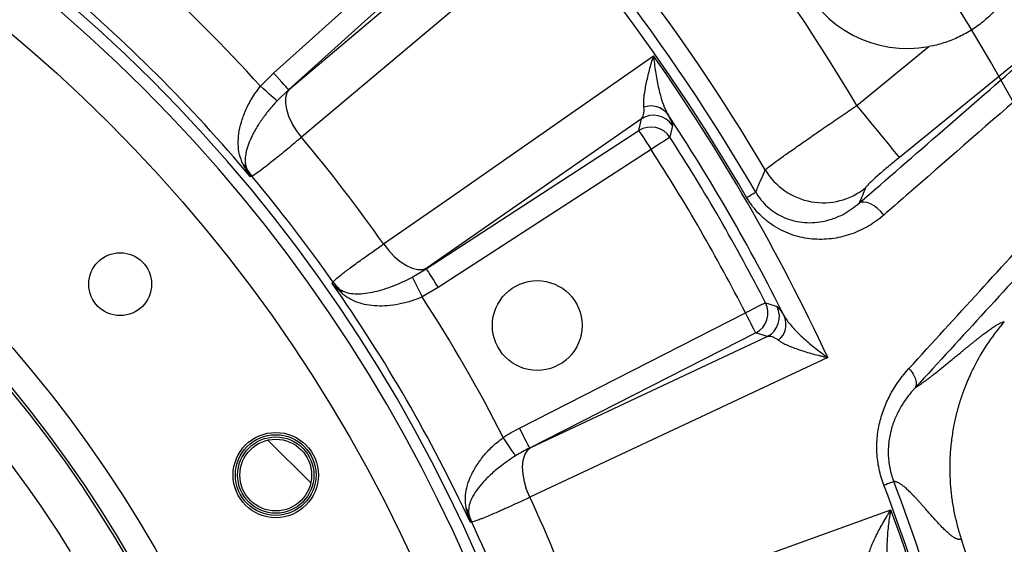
# Model space of a CAD drawing. Extents: x 0 to 8410, y 0 to 5940.
# Tile 24 of 110: x 2821 to 3260, y 4341 to 4575. Entities that reach past the tile are written whole.
import ezdxf

# ---------------------------------------------------------------- set-up
doc = ezdxf.new("R2010")
doc.units = 0
doc.header["$LTSCALE"] = 10
doc.linetypes.add('CENTERX2', pattern=[20.32, 12.7, -2.54, 2.54, -2.54])
doc.layers.get('0').update_dxf_attribs({"linetype": 'CONTINUOUS'})
doc.styles.add('SLDTEXTSTYLE0', font='TXT', dxfattribs={"width": 0.605})
doc.dimstyles.new('SLDDIMSTYLE0', dxfattribs={"dimtxt": 50, "dimasz": 50, "dimexe": 0, "dimexo": 0.0625, "dimgap": 12.5, "dimtad": 0, "dimtih": 1, "dimtoh": 1, "dimdec": 1, "dimlfac": 0.5, "dimrnd": 1e-09, "dimzin": 12, "dimtxsty": 'SLDTEXTSTYLE0', "dimblk1": 'NONE', "dimsah": 1, "dimcen": 0, "dimazin": 3, "dimtfac": 1, "dimtmove": 0, "dimatfit": 3, "dimtolj": 1, "dimtzin": 12})
doc.dimstyles.new('SLDDIMSTYLE1', dxfattribs={"dimtxt": 50, "dimasz": 50, "dimexe": 0, "dimexo": 0.0625, "dimgap": -12.5, "dimtad": 1, "dimdec": 4, "dimlfac": 5, "dimzin": 12, "dimtxsty": 'SLDTEXTSTYLE0', "dimsah": 1, "dimcen": 0.09, "dimadec": 1, "dimazin": 3, "dimtfac": 1, "dimtofl": 0, "dimtmove": 0, "dimatfit": 3, "dimtolj": 1})
doc.dimstyles.new('SLDDIMSTYLE2', dxfattribs={"dimtxt": 50, "dimasz": 50, "dimexe": 0, "dimexo": 0.0625, "dimgap": 12.5, "dimtad": 1, "dimdec": 1, "dimlfac": 0.5, "dimrnd": 1e-09, "dimzin": 12, "dimtxsty": 'SLDTEXTSTYLE0', "dimsah": 1, "dimcen": 0.09, "dimazin": 3, "dimtfac": 1, "dimtofl": 0, "dimtmove": 0, "dimatfit": 3, "dimtolj": 1, "dimtzin": 12})

# ---------------------------------------------------------------- blocks, each defined once
blk = doc.blocks.new('_D')
at = {"color": 7, "linetype": 'CONTINUOUS'}
for p, q in [((1762.91, 5138.79), (3012.06, 2973.23)), ((3012.06, 2973.23), (3116.53, 2792.13)), ((3116.53, 2792.13), (3367.21, 2792.13))]:
    blk.add_line(p, q, dxfattribs=at)
blk.add_solid([(3012.06, 2973.23), (3030.55, 2926.18), (3043.54, 2933.67)], dxfattribs=at)
at = {"color": 7, "linetype": 'CONTINUOUS', "char_height": 50, "attachment_point": 1, "style": 'SLDTEXTSTYLE0'}
for s, insert in [('%%c', (3141.53, 2856.58)), ('1250', (3214.43, 2856.72))]:
    blk.add_mtext(s, dxfattribs=dict(at, insert=insert))
blk = doc.blocks.new('_NONE')
blk = doc.blocks.new('_D_1')
at = {"color": 7, "linetype": 'CONTINUOUS'}
for p, q in [((3248.9, 3345.91), (3701.1, 2973.15)), ((2387.49, 3030.16), (2387.49, 2353.62)), ((2979.56, 2571.41), (3156.43, 2654.83)), ((3156.43, 2654.83), (3189.17, 2585.43)), ((3189.17, 2585.43), (3012.29, 2502.01)), ((3012.29, 2502.01), (2979.56, 2571.41))]:
    blk.add_line(p, q, dxfattribs=at)
blk.add_arc((2387.49, 4056.01), 1687.4, 270, 320.5, dxfattribs=at)
for points in [[(3689.52, 2982.7), (3651.43, 2949.45), (3662.87, 2939.73)], [(2387.49, 2368.62), (2437.59, 2361.86), (2437.37, 2376.85)]]:
    blk.add_solid(points, dxfattribs=at)
at = {"color": 7, "linetype": 'CONTINUOUS', "insert": (3000.35, 2567.64), "char_height": 50, "attachment_point": 1, "rotation": 25.25, "style": 'SLDTEXTSTYLE0'}
blk.add_mtext('50,5°', dxfattribs=at)
blk = doc.blocks.new('_D_2')
at = {"color": 7, "linetype": 'CONTINUOUS'}
for p, q in [((2387.49, 5081.86), (2387.49, 5615.48)), ((2920.53, 5523.54), (2949.9, 5594.44)), ((2949.9, 5594.44), (3077.64, 5541.53)), ((3077.64, 5541.53), (3048.27, 5470.63)), ((3048.27, 5470.63), (2920.53, 5523.54)), ((3135.61, 4804.13), (3490.19, 5158.72))]:
    blk.add_line(p, q, dxfattribs=at)
blk.add_arc((2387.49, 4056.01), 1544.46, 45, 90, dxfattribs=at)
for points in [[(2387.49, 5600.48), (2437.36, 5592.17), (2437.6, 5607.17)], [(3479.59, 5148.11), (3448.88, 5188.28), (3438.45, 5177.5)]]:
    blk.add_solid(points, dxfattribs=at)
at = {"color": 7, "linetype": 'CONTINUOUS', "insert": (2961.07, 5576.51), "char_height": 50, "attachment_point": 1, "rotation": 337.5, "style": 'SLDTEXTSTYLE0'}
blk.add_mtext('45°', dxfattribs=at)
blk = doc.blocks.new('SW_SYMBOL_MOD_BOX')
at = {"color": 0, "linetype": 'CONTINUOUS'}
for p, q in [((2000, 2000), (2000, 8000)), ((2000, 8000), (8000, 8000)), ((8000, 8000), (8000, 2000)), ((2000, 2000), (8000, 2000))]:
    blk.add_line(p, q, dxfattribs=at)
blk = doc.blocks.new('_D_8')
at = {"color": 7, "linetype": 'CONTINUOUS'}
for p, q in [((3241.95, 4976.01), (3946.89, 4976.01)), ((3931.89, 4976.01), (3931.89, 3136.01)), ((3241.95, 3136.01), (3946.89, 3136.01))]:
    blk.add_line(p, q, dxfattribs=at)
for points in [[(3931.89, 4976.01), (3924.39, 4926.01), (3939.39, 4926.01)], [(3931.89, 3136.01), (3939.39, 3186.01), (3924.39, 3186.01)]]:
    blk.add_solid(points, dxfattribs=at)
at = {"color": 7, "linetype": 'CONTINUOUS', "xscale": 0.0064453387, "yscale": 0.0064453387, "zscale": 0.0064453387, "rotation": 90}
blk.add_blockref('SW_SYMBOL_MOD_BOX', (3924.66, 3964.19), dxfattribs=at)
at = {"color": 7, "linetype": 'CONTINUOUS', "insert": (3867.29, 4033.25), "char_height": 50, "attachment_point": 1, "rotation": 90, "style": 'SLDTEXTSTYLE0'}
blk.add_mtext('920', dxfattribs=at)
blk = doc.blocks.new('SW_CENTERMARKSYMBOL_0')
at = {"color": 0, "linetype": 'CONTINUOUS'}
blk.add_arc((829.04, -559.19), 1000, 326.80214, 33.19786, dxfattribs=at)

msp = doc.modelspace()

# ---------------------------------------------------------------- hatches: boundary and pattern name
at = {"linetype": 'CONTINUOUS'}
h = msp.add_hatch(dxfattribs=at)
h.set_pattern_fill('ANSI31', scale=10, angle=90, style=0)
edge = h.paths.add_edge_path(flags=0)
edge.add_arc((2934.814189, 4372.011321), 16, 0, 360)

# ---------------------------------------------------------------- linework, layer by layer
at = {"color": 8, "linetype": 'CONTINUOUS'}
for p, q in [((2933.884059, 4551.239373), (3017.92029, 4626.90592)), ((3024.602388, 4619.484665), (2940.566216, 4543.818118)), ((2941.057537, 4544.231804), (3029.972826, 4619.204821)), ((3285.073791, 4572.620155), (3212.759588, 4513.629677)), ((3193.822299, 4536.844196), (3225.944911, 4563.048305)), ((2928.003882, 4545.362176), (2933.884059, 4551.239373)), ((2940.566216, 4543.818118), (2935.384129, 4538.851948)), ((3097.777103, 4530.840637), (3002.345715, 4464.359464)), ((3096.657429, 4525.580765), (3097.777103, 4530.840637)), ((3001.818989, 4463.991942), (3096.657429, 4525.580765)), ((3102.096353, 4517.205538), (3007.257913, 4455.616744)), ((2995.680843, 4460.271777), (3001.818989, 4463.991942)), ((3007.257913, 4455.616744), (3000.059043, 4451.458038)), ((3043.440436, 4392.946692), (3144.19714, 4444.284798)), ((3148.730848, 4435.386957), (3047.974144, 4384.048851)), ((3048.555766, 4384.321274), (3153.845881, 4433.7267)), ((3153.845881, 4433.7267), (3148.730848, 4435.386957))]:
    msp.add_line(p, q, dxfattribs=at)
at = {"color": 8, "linetype": 'CONTINUOUS', "flags": 128}
for points in [[(3058.471058, 4617.17868), (3032.482002, 4595.266999), (2946.330522, 4522.633256)], [(2982.847844, 4475.042881), (3010.739062, 4494.475694), (3103.19588, 4558.892192)], [(2940.566216, 4543.818118), (2940.38013, 4544.024767), (2939.960693, 4544.490548), (2939.323042, 4545.19874), (2938.490067, 4546.123894), (2937.49157, 4547.232808), (2936.363552, 4548.485609), (2935.146485, 4549.837323), (2933.884059, 4551.239373)], [(2935.384129, 4538.851948), (2935.042177, 4539.153607), (2934.487556, 4539.642842), (2933.737014, 4540.304901), (2932.813202, 4541.119786), (2931.744073, 4542.06288), (2930.561994, 4543.105634), (2929.302548, 4544.216605), (2928.003882, 4545.362176)], [(2946.330522, 4522.633256), (2944.063697, 4525.618495), (2942.163203, 4528.73707), (2940.696214, 4531.878711), (2939.714585, 4534.932347), (2939.253066, 4537.789942), (2939.327989, 4540.350469), (2939.936612, 4542.523386), (2941.057537, 4544.231804)], [(3212.759588, 4513.629677), (3212.324057, 4514.163585), (3211.363111, 4515.341552), (3209.904049, 4517.130168), (3207.988296, 4519.478591), (3205.670331, 4522.320123), (3203.015838, 4525.574149), (3200.100337, 4529.148193), (3197.006498, 4532.940777), (3193.822299, 4536.844196)], [(3096.657429, 4525.580765), (3096.808885, 4525.347532), (3097.150241, 4524.821879), (3097.669278, 4524.02264), (3098.347281, 4522.978576), (3099.15999, 4521.727146), (3100.07814, 4520.313294), (3101.068769, 4518.787833), (3102.096353, 4517.205538)], [(3111.582373, 4527.917923), (3111.282621, 4526.462348), (3110.486959, 4522.62068)], [(3110.486959, 4522.62068), (3110.253308, 4522.46988), (3109.726701, 4522.130014), (3108.925973, 4521.613242), (3107.879971, 4520.938189), (3106.626247, 4520.129056), (3105.209802, 4519.2149), (3103.681539, 4518.228592), (3102.096353, 4517.205538)], [(2924.162899, 4505.262645), (2923.701559, 4505.171092), (2923.433099, 4505.117805)], [(3144.651566, 4495.80145), (3145.471845, 4496.27787), (3146.219705, 4496.712269), (3146.88525, 4497.098835), (3147.459362, 4497.432293), (3147.934411, 4497.708233), (3148.30402, 4497.922899), (3148.563121, 4498.07343), (3148.708318, 4498.157771)], [(3205.812965, 4487.957151), (3204.492961, 4489.504577), (3203.034673, 4490.886153), (3201.498483, 4492.044719), (3199.947928, 4492.932351), (3198.447202, 4493.512274), (3197.058414, 4493.760528), (3195.839022, 4493.666829), (3194.839512, 4493.235023)], [(2982.847844, 4475.042881), (2985.144709, 4472.080679), (2987.665151, 4469.437809), (2990.320061, 4467.207672), (2993.015562, 4465.469183), (2995.656346, 4464.283796), (2998.149012, 4463.693412), (3000.405405, 4463.718923), (3002.345715, 4464.359464)], [(3001.818989, 4463.991942), (3001.970444, 4463.758709), (3002.3118, 4463.233055), (3002.830837, 4462.433846), (3003.50884, 4461.389752), (3004.32155, 4460.138323), (3005.2397, 4458.7245), (3006.230329, 4457.199039), (3007.257913, 4455.616744)], [(2995.680843, 4460.271777), (2995.883678, 4459.863426), (2996.212695, 4459.201069), (2996.657942, 4458.304735), (2997.205947, 4457.201512), (2997.8402, 4455.924751), (2998.541508, 4454.513015), (2999.288653, 4453.008951), (3000.059043, 4451.458038)], [(2960.002933, 4457.459034), (2960.123931, 4457.704575), (2960.331772, 4458.126487)], [(3153.082107, 4448.843719), (3152.834688, 4448.716791), (3152.277027, 4448.430659), (3151.429151, 4447.995605), (3150.321518, 4447.427274), (3148.993943, 4446.746083), (3147.494052, 4445.976468), (3145.875726, 4445.146115), (3144.19714, 4444.284798)], [(3153.082107, 4448.843719), (3154.495631, 4448.377045), (3158.217405, 4447.143765)], [(3148.730848, 4435.386957), (3148.604606, 4435.634734), (3148.320053, 4436.1932), (3147.887383, 4437.042298), (3147.322212, 4438.15151), (3146.644805, 4439.481051), (3145.879422, 4440.983118), (3145.053659, 4442.603769), (3144.19714, 4444.284798)], [(3180.848632, 4424.393685), (3150.07392, 4409.955116), (3048.058961, 4362.093927)], [(3047.974144, 4384.048851), (3047.847901, 4384.296627), (3047.563348, 4384.855093), (3047.130678, 4385.704191), (3046.565507, 4386.813404), (3045.8881, 4388.142945), (3045.122717, 4389.645012), (3044.296954, 4391.265662), (3043.440436, 4392.946692)], [(3041.683291, 4380.593123), (3041.431103, 4380.972983), (3041.021977, 4381.589116), (3040.468369, 4382.422866), (3039.786969, 4383.449079), (3038.99834, 4384.636732), (3038.126383, 4385.949941), (3037.197385, 4387.349011), (3036.239479, 4388.791682)], [(3048.058961, 4362.093927), (3046.642039, 4365.564139), (3045.613502, 4369.068356), (3045.009587, 4372.482629), (3044.851754, 4375.68626), (3045.145546, 4378.565939), (3045.88059, 4381.019832), (3047.0309, 4382.961156), (3048.555766, 4384.321274)], [(3071.014736, 4306.673767), (3102.985178, 4318.225654), (3208.963786, 4356.517644)], [(3022.150908, 4351.052614), (3021.681581, 4351.083578), (3021.408473, 4351.101579)]]:
    msp.add_lwpolyline(points, dxfattribs=at)
at = {"color": 7, "linetype": 'CENTERX2'}
msp.add_circle((2387.486134, 4056.011321), 1250, dxfattribs=at)
at = {"color": 7, "linetype": 'CONTINUOUS'}
for centre, radius in [((2387.486134, 4056.011321), 668.928203), ((2387.486134, 4056.011321), 569), ((2387.486134, 4056.011321), 556), ((2865.497867, 4457.110789), 14), ((3051.37064, 4438.693718), 20), ((2934.814189, 4372.011321), 19), ((2934.814189, 4372.011321), 18), ((2934.814189, 4372.011321), 17), ((2934.814189, 4372.011321), 16)]:
    msp.add_circle(centre, radius, dxfattribs=at)
at = {"color": 8, "linetype": 'CONTINUOUS'}
msp.add_circle((2387.486134, 4056.011321), 557.222742, dxfattribs=at)
for centre, radius, start, end in [((2387.486134, 4056.011321), 938.817466, 30.808391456, 59.191608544), ((2387.486134, 4056.011321), 889.007731, 30.564613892, 59.435386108), ((2387.486134, 4056.011321), 880.31399, 30.14962838, 59.85037162), ((2387.486134, 4056.011321), 875.622555, 30.14962838, 59.85037162), ((2387.486134, 4056.011321), 695.772879, 157.856529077, 142.143470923), ((2387.486134, 4056.011321), 690.566107, 157.827081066, 142.172918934), ((2387.486134, 4056.011321), 729.125279, 42.155717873, 47.844282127), ((2387.486134, 4056.011321), 699.239438, 39.961933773, 50.038066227), ((2387.486134, 4056.011321), 874.716862, 24.906877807, 35.093122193), ((3102.126711, 4527.344566), 9.240714, 38.1602011, 110.61859235), ((2387.486134, 4056.011321), 865.285296, 26.542887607, 33.457112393), ((3103.206612, 4522.421057), 10.018428, 33.27619539, 122.81663594), ((3102.086814, 4517.161021), 10.018498, 33.02177872, 122.81552278), ((2387.486134, 4056.011321), 728.040547, 35.138910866, 39.861089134), ((2387.486134, 4056.011321), 860.49665, 27.162662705, 32.837337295), ((2387.486134, 4056.011321), 850.510354, 27.162662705, 32.837337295), ((2916.392064, 4505.622928), 6.295809, 32.10535755, 53.13465463), ((2939.598195, 4518.06999), 20.056831, 206.98515407, 219.68399058), ((3178.797311, 4523.518381), 30.08803, 210.87013741, 308.78019876), ((2387.486134, 4056.011321), 699.891937, 35.067349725, 39.932650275), ((2387.486134, 4056.011321), 536, 31.72620374, 48.27379626), ((2387.486134, 4056.011321), 699.239438, 24.961933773, 35.038066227), ((2976.694143, 4469.71789), 20.052127, 215.31445413, 228.0162987), ((2958.667531, 4450.526594), 6.296947, 21.86677668, 42.89231336), ((2387.486134, 4056.011321), 729.125279, 27.155717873, 32.844282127), ((3144.153863, 4444.298803), 10.018473, 297.18432839, 26.97833356), ((3149.269032, 4442.638614), 10.018471, 297.1834544, 26.72344237), ((3152.992894, 4439.24162), 9.240782, 309.38161196, 21.83946193), ((2387.486134, 4056.011321), 875.622555, 10.669908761, 20.840951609), ((2387.486134, 4056.011321), 880.31399, 10.669908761, 20.840098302), ((2387.486134, 4056.011321), 728.040547, 20.138910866, 24.861089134), ((3014.738164, 4353.411985), 6.295673, 17.10433708, 38.1341992), ((3040.371695, 4359.427704), 20.053409, 191.98464628, 204.68563167), ((2387.486134, 4056.011321), 874.716862, 10.672282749, 20.093122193), ((2387.486134, 4056.011321), 699.891937, 20.067349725, 24.932650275)]:
    msp.add_arc(centre, radius, start, end, dxfattribs=at)
at = {"color": 7, "linetype": 'CONTINUOUS'}
for centre, radius, start, end in [((3216.523707, 4615.204224), 53, 338.17262052, 280.23920575), ((2387.486134, 4056.011321), 900, 0.636632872, 18.615390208)]:
    msp.add_arc(centre, radius, start, end, dxfattribs=at)
for points, knots in [([(3265.724044, 4595.498216), (3264.886303, 4593.406612), (3263.924169, 4591.389121), (3261.758441, 4587.495349), (3260.554824, 4585.619092), (3258.564444, 4582.911326), (3257.8679, 4582.024226), (3256.429159, 4580.307096), (3255.685712, 4579.475027), (3253.384521, 4577.056706), (3251.756193, 4575.548032), (3249.172805, 4573.439744), (3248.288125, 4572.762846), (3246.4709, 4571.461631), (3245.535554, 4570.835594), (3242.675679, 4569.050948), (3240.713268, 4567.994102), (3236.679611, 4566.13621), (3234.608363, 4565.335175), (3230.353626, 4563.991822), (3228.161627, 4563.448713), (3225.944913, 4563.048296)], [0, 0, 0, 0, 0.125, 0.125, 0.25, 0.25, 0.3125, 0.3125, 0.375, 0.375, 0.5, 0.5, 0.5625, 0.5625, 0.625, 0.625, 0.75, 0.75, 0.875, 0.875, 1, 1, 1, 1]), ([(3259.512926, 4440.422227), (3257.016965, 4437.530025), (3254.690294, 4434.49797), (3250.435366, 4428.255091), (3248.504286, 4425.040044), (3246.786129, 4421.791595)], [0, 0, 0, 0, 0.5, 0.5, 1, 1, 1, 1]), ([(3246.786129, 4421.791595), (3246.16364, 4420.614681), (3245.576985, 4419.448381), (3244.481373, 4417.165929), (3243.972719, 4416.050886), (3243.024598, 4413.874057), (3242.585185, 4412.812377), (3241.971957, 4411.260396), (3241.775199, 4410.749814), (3241.395964, 4409.741917), (3241.213104, 4409.243449), (3241.039547, 4408.759037)], [0, 0, 0, 0, 0.25, 0.25, 0.5, 0.5, 0.75, 0.75, 0.875, 0.875, 1, 1, 1, 1]), ([(3241.036364, 4408.760177), (3240.88566, 4408.334489), (3240.584273, 4407.483173), (3240.154376, 4406.198526), (3239.740802, 4404.908496), (3239.345139, 4403.612515), (3238.96696, 4402.310735), (3238.60638, 4401.003117), (3238.263368, 4399.68967), (3237.937932, 4398.370392), (3237.630071, 4397.045287), (3237.339784, 4395.714342), (3236.725261, 4392.702158), (3235.951978, 4387.985218), (3235.322477, 4381.534403), (3235.116557, 4375.057132), (3235.293427, 4369.775475), (3235.618849, 4365.705355), (3235.930023, 4362.847872), (3236.322656, 4360.006497), (3236.796708, 4357.181183), (3237.352313, 4354.371993), (3237.988967, 4351.578759), (3238.708549, 4348.802121), (3239.50402, 4346.039715), (3240.101466, 4344.216678), (3240.400625, 4343.303831)], [0, 0, 0, 0, 0.0203131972, 0.0406235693, 0.0609349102, 0.0812510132, 0.1015756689, 0.1219126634, 0.1422657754, 0.1626387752, 0.1830354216, 0.2034594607, 0.2239146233, 0.3213238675, 0.4183051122, 0.5152715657, 0.6126366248, 0.6558434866, 0.6989251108, 0.741917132, 0.7848554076, 0.8277759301, 0.8707147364, 0.9137078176, 0.9567910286, 1, 1, 1, 1])]:
    msp.add_open_spline(points, degree=3, knots=knots, dxfattribs=at)
at = {"color": 8, "linetype": 'CONTINUOUS'}
for points, knots in [([(3098.872636, 4535.993369), (3098.83488, 4537.103101), (3098.759252, 4539.325998), (3099.409903, 4543.960871), (3100.527891, 4549.41414), (3101.911495, 4554.617979), (3102.868842, 4557.835097), (3103.191528, 4558.878125), (3103.19588, 4558.892192)], [0, 0, 0, 0, 0.1958704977, 0.3923469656, 0.6379971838, 0.8838509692, 0.9984334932, 1, 1, 1, 1]), ([(3103.19588, 4558.892192), (3103.197349, 4558.876635), (3103.306749, 4557.718328), (3103.693672, 4554.138053), (3104.555046, 4548.319776), (3105.914578, 4542.175116), (3107.479136, 4536.909006), (3108.755414, 4534.337701), (3109.392558, 4533.054055)], [0, 0, 0, 0, 0.0015582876, 0.1160199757, 0.3619096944, 0.607599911, 0.8041060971, 1, 1, 1, 1]), ([(3280.18782, 4552.816035), (3275.891587, 4549.069723), (3254.410459, 4530.338194), (3229.619312, 4508.718819), (3209.113802, 4490.835833), (3205.812965, 4487.957151)], [0, 0, 0, 0, 0.1733877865, 0.8669375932, 1, 1, 1, 1]), ([(2920.169149, 4510.659875), (2919.594369, 4512.090219), (2918.444073, 4514.952737), (2917.980297, 4519.413996), (2918.248526, 4524.234335), (2919.342687, 4529.262739), (2921.239827, 4534.4428), (2923.976858, 4539.944721), (2926.595902, 4543.468056), (2928.003882, 4545.362176)], [0, 0, 0, 0, 0.1427141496, 0.2856109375, 0.4265258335, 0.5673340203, 0.704264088, 0.8410144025, 1, 1, 1, 1]), ([(2935.384127, 4538.851962), (2934.089331, 4537.474442), (2932.874131, 4536.07947), (2931.160851, 4533.967497), (2930.606192, 4533.257586), (2929.543886, 4531.846092), (2929.036671, 4531.145339), (2927.583203, 4529.058003), (2926.704674, 4527.686361), (2925.517319, 4525.658279), (2925.143391, 4524.987145), (2924.43977, 4523.654517), (2924.111035, 4522.994501), (2923.205993, 4521.05895), (2922.704712, 4519.817535), (2922.103476, 4518.020184), (2921.928312, 4517.431877), (2921.629838, 4516.275281), (2921.506236, 4515.705171), (2921.219805, 4514.036634), (2921.139403, 4512.983588), (2921.201935, 4511.459339), (2921.253515, 4510.960392), (2921.428919, 4509.967774), (2921.55197, 4509.474983), (2921.725081, 4508.969003)], [0, 0, 0, 0, 0.125, 0.125, 0.1875, 0.1875, 0.25, 0.25, 0.375, 0.375, 0.4375, 0.4375, 0.5, 0.5, 0.625, 0.625, 0.6875, 0.6875, 0.75, 0.75, 0.875, 0.875, 0.9375, 0.9375, 1, 1, 1, 1]), ([(3097.777102, 4530.840624), (3098.247034, 4531.302938), (3098.58406, 4531.967494), (3098.962551, 4533.674726), (3099.009143, 4534.716726), (3098.872628, 4535.993365)], [0, 0, 0, 0, 0.5, 0.5, 1, 1, 1, 1]), ([(3109.392558, 4533.054055), (3109.918894, 4532.041227), (3110.99058, 4529.978982), (3111.568547, 4528.471015), (3111.578692, 4528.065157), (3111.582373, 4527.917923)], [0, 0, 0, 0, 0.3808091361, 0.7753753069, 1, 1, 1, 1]), ([(3152.971779, 4508.080395), (3153.149213, 4508.247721), (3153.584432, 4508.658148), (3155.390043, 4510.054966), (3158.447652, 4512.305008), (3162.594635, 4515.273229), (3167.644054, 4518.830947), (3173.481559, 4522.897586), (3179.905411, 4527.335013), (3186.754567, 4532.034191), (3191.466392, 4535.240864), (3193.822299, 4536.844196)], [0, 0, 0, 0, 0.0790911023, 0.1939987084, 0.3089073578, 0.4242615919, 0.5396172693, 0.6546989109, 0.7697806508, 0.8848906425, 1, 1, 1, 1]), ([(2946.330522, 4522.633256), (2944.230905, 4520.877288), (2939.970897, 4517.314523), (2934.596723, 4512.935788), (2930.100463, 4509.373226), (2927.033933, 4507.066927), (2925.045089, 4505.692475), (2924.458555, 4505.406698), (2924.162899, 4505.262645)], [0, 0, 0, 0, 0.1787392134, 0.3626521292, 0.5413513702, 0.7252166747, 0.8614889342, 1, 1, 1, 1]), ([(3212.759588, 4513.629677), (3210.983094, 4512.165167), (3207.430196, 4509.236224), (3202.793143, 4505.215185), (3199.378424, 4502.079185), (3197.909971, 4500.538823), (3197.697048, 4500.160166), (3197.64248, 4500.063123)], [0, 0, 0, 0, 0.2306677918, 0.4613237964, 0.6920391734, 0.9210747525, 1, 1, 1, 1]), ([(2920.169135, 4510.659867), (2920.638528, 4509.681172), (2921.146452, 4508.730421), (2922.235329, 4506.883235), (2922.817513, 4505.985092), (2923.433116, 4505.117794)], [0, 0, 0, 0, 0.5, 0.5, 1, 1, 1, 1]), ([(2921.725081, 4508.969003), (2921.943854, 4508.276339), (2922.196592, 4507.609409), (2922.766674, 4506.325798), (2923.084578, 4505.708192), (2923.433116, 4505.117794)], [0, 0, 0, 0, 0.5, 0.5, 1, 1, 1, 1]), ([(3148.708318, 4498.157771), (3149.492611, 4499.978861), (3150.918408, 4503.28949), (3152.334598, 4506.59373), (3152.971779, 4508.080395)], [0, 0, 0, 0, 0.5500735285, 1, 1, 1, 1]), ([(3148.708318, 4498.157771), (3149.462332, 4496.981119), (3150.970606, 4494.627429), (3153.849825, 4491.598432), (3157.055665, 4489.095942), (3160.589658, 4487.099594), (3164.330953, 4485.672562), (3168.475217, 4484.737375), (3172.848187, 4484.424481), (3177.721164, 4484.810417), (3182.704428, 4486.03356), (3188.763096, 4488.531969), (3192.517421, 4491.43776), (3194.839512, 4493.235023)], [0, 0, 0, 0, 0.0664382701, 0.1328983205, 0.200541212, 0.268264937, 0.341831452, 0.4154714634, 0.505502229, 0.59560408, 0.7072373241, 0.8189231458, 1, 1, 1, 1]), ([(3205.812964, 4487.957145), (3203.703792, 4486.1177), (3201.457032, 4484.496697), (3197.883663, 4482.388592), (3196.654455, 4481.738384), (3194.145736, 4480.559812), (3192.86898, 4480.032213), (3188.971092, 4478.635469), (3186.283196, 4477.950109), (3182.102113, 4477.330629), (3180.689378, 4477.194294), (3177.857846, 4477.070825), (3176.434252, 4477.082877), (3173.570214, 4477.263561), (3172.129779, 4477.432112), (3169.230055, 4477.941705), (3167.791093, 4478.279351), (3164.941289, 4479.127212), (3163.529546, 4479.637504), (3160.734456, 4480.846506), (3159.347334, 4481.548837), (3156.676043, 4483.120728), (3155.383094, 4483.99334), (3153.511266, 4485.439819), (3152.89862, 4485.944967), (3151.696942, 4487.003375), (3151.107127, 4487.557754), (3148.267382, 4490.406667), (3146.301232, 4492.961311), (3144.651579, 4495.801439)], [0, 0, 0, 0, 0.125, 0.125, 0.1875, 0.1875, 0.25, 0.25, 0.375, 0.375, 0.4375, 0.4375, 0.5, 0.5, 0.5625, 0.5625, 0.625, 0.625, 0.6875, 0.6875, 0.75, 0.75, 0.8125, 0.8125, 0.84375, 0.84375, 0.875, 0.875, 1, 1, 1, 1]), ([(2960.331772, 4458.126487), (2960.6408, 4458.467509), (2961.267804, 4459.159428), (2963.956635, 4461.34479), (2967.880799, 4464.331863), (2972.59622, 4467.77925), (2977.655485, 4471.398842), (2981.107741, 4473.821663), (2982.847844, 4475.042881)], [0, 0, 0, 0, 0.178972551, 0.3631276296, 0.5421683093, 0.7264062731, 0.8620956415, 1, 1, 1, 1]), ([(2963.280891, 4454.812439), (2964.311584, 4454.262353), (2966.374354, 4453.161444), (2969.876623, 4452.769515), (2973.7716, 4452.868195), (2977.792672, 4453.497056), (2982.042196, 4454.560628), (2986.434409, 4456.026829), (2991.023239, 4457.892283), (2994.128412, 4459.478666), (2995.680843, 4460.271777)], [0, 0, 0, 0, 0.1424121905, 0.28501558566, 0.41020575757, 0.53536937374, 0.65060117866, 0.76580891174, 0.88291623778, 1, 1, 1, 1]), ([(2960.002933, 4457.459034), (2960.009209, 4457.452654), (2960.971612, 4456.474276), (2962.130028, 4455.640639), (2963.280891, 4454.812439)], [0, 0, 0, 0, 0.0065207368, 1, 1, 1, 1]), ([(2964.511429, 4452.87189), (2962.944798, 4454.338116), (2961.369207, 4455.812727), (2960.01066, 4457.449724), (2960.002933, 4457.459034)], [0, 0, 0, 0, 0.9943127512, 1, 1, 1, 1]), ([(3000.059048, 4451.458027), (2998.351963, 4450.68722), (2996.630924, 4450.041572), (2994.034285, 4449.22857), (2993.166159, 4448.983843), (2991.425099, 4448.545016), (2990.548637, 4448.35043), (2987.962111, 4447.850934), (2986.281161, 4447.625209), (2982.995479, 4447.369265), (2981.380871, 4447.340655), (2978.307563, 4447.47613), (2976.83991, 4447.638309), (2974.024914, 4448.150119), (2972.670523, 4448.503039), (2970.126227, 4449.392691), (2968.930902, 4449.928417), (2967.223711, 4450.892174), (2966.668896, 4451.240369), (2965.579109, 4452.001831), (2965.044419, 4452.414674), (2964.511412, 4452.871886)], [0, 0, 0, 0, 0.125, 0.125, 0.1875, 0.1875, 0.25, 0.25, 0.375, 0.375, 0.5, 0.5, 0.625, 0.625, 0.75, 0.75, 0.875, 0.875, 0.9375, 0.9375, 1, 1, 1, 1]), ([(3158.217405, 4447.143765), (3158.451745, 4446.971045), (3158.92797, 4446.620045), (3160.162601, 4444.914416), (3161.192553, 4443.279238), (3161.570464, 4442.679258)], [0, 0, 0, 0, 0.3801647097, 0.7725699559, 1, 1, 1, 1]), ([(3161.570462, 4442.679261), (3162.007329, 4441.922086), (3162.52441, 4441.159837), (3163.675757, 4439.627507), (3164.310587, 4438.857394), (3165.675956, 4437.310413), (3166.406701, 4436.533533), (3167.951624, 4434.973569), (3168.761537, 4434.195021), (3171.269868, 4431.880843), (3173.053848, 4430.358268), (3175.873267, 4428.099437), (3176.837312, 4427.350732), (3178.319165, 4426.233862), (3178.818585, 4425.862998), (3179.574554, 4425.309803), (3179.827751, 4425.125872), (3180.336559, 4424.758944), (3180.5943, 4424.574431), (3180.848613, 4424.393685)], [0, 0, 0, 0, 0.125, 0.125, 0.25, 0.25, 0.375, 0.375, 0.5, 0.5, 0.75, 0.75, 0.875, 0.875, 0.9375, 0.9375, 0.96875, 0.96875, 1, 1, 1, 1]), ([(3219.758622, 4410.882581), (3219.884066, 4410.960624), (3220.136869, 4411.117902), (3220.534921, 4411.374451), (3220.950304, 4411.648248), (3221.384218, 4411.940708), (3221.836334, 4412.251445), (3222.306743, 4412.580564), (3222.79542, 4412.928036), (3223.302372, 4413.293869), (3223.827598, 4413.678062), (3224.371097, 4414.080614), (3224.932869, 4414.501526), (3225.512916, 4414.940798), (3226.111235, 4415.398428), (3226.727835, 4415.874428), (3227.362678, 4416.36875), (3228.681543, 4417.404128), (3230.905258, 4419.181146), (3233.670045, 4421.429566), (3236.211909, 4423.510548), (3238.325378, 4425.242809), (3240.188329, 4426.775173), (3241.766177, 4428.070607), (3243.034072, 4429.103725), (3244.250607, 4430.088437), (3245.414686, 4431.023433), (3246.526594, 4431.909051), (3247.586258, 4432.745206), (3248.5937, 4433.531922), (3249.548919, 4434.2692), (3250.451908, 4434.957029), (3251.302707, 4435.595458), (3252.433834, 4436.429659), (3253.784129, 4437.392991), (3255.265079, 4438.386632), (3256.380866, 4439.076884), (3257.204041, 4439.531692), (3257.817779, 4439.831229), (3258.409864, 4440.081303), (3258.982792, 4440.284812), (3259.333264, 4440.375657), (3259.512926, 4440.422227)], [0, 0, 0, 0, 0.0120414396, 0.0242667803, 0.0366766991, 0.0492718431, 0.0620528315, 0.0750202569, 0.0881746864, 0.1015166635, 0.1150467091, 0.1287653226, 0.142672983, 0.1567701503, 0.1710572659, 0.185534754, 0.2002030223, 0.2150624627, 0.2755377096, 0.3467142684, 0.3907278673, 0.4347413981, 0.4787549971, 0.5062160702, 0.5329566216, 0.558977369, 0.5842790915, 0.6088626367, 0.6327289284, 0.6558789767, 0.678313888, 0.7000348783, 0.7210432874, 0.7413405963, 0.7862970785, 0.8295324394, 0.8710710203, 0.8940628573, 0.9184449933, 0.9442246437, 0.9714079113, 1, 1, 1, 1]), ([(3158.856009, 4432.099076), (3158.407475, 4432.40182), (3157.190057, 4433.223534), (3155.438142, 4433.902602), (3154.380774, 4433.785791), (3153.845881, 4433.7267)], [0, 0, 0, 0, 0.223754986, 0.6073193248, 1, 1, 1, 1]), ([(3158.856025, 4432.099074), (3159.384167, 4431.713895), (3159.996945, 4431.340599), (3161.346956, 4430.610973), (3162.084769, 4430.254728), (3163.662558, 4429.55567), (3164.502748, 4429.212889), (3166.27258, 4428.538613), (3167.197203, 4428.209163), (3170.052758, 4427.248026), (3172.073655, 4426.639602), (3175.255828, 4425.76659), (3176.342029, 4425.482294), (3178.008938, 4425.065554), (3178.570261, 4424.928415), (3179.419227, 4424.725699), (3179.703455, 4424.658607), (3180.27439, 4424.52538), (3180.563513, 4424.458691), (3180.848613, 4424.393685)], [0, 0, 0, 0, 0.125, 0.125, 0.25, 0.25, 0.375, 0.375, 0.5, 0.5, 0.75, 0.75, 0.875, 0.875, 0.9375, 0.9375, 0.96875, 0.96875, 1, 1, 1, 1]), ([(3205.818131, 4367.535961), (3204.920142, 4369.894854), (3204.211827, 4372.32851), (3203.202764, 4377.1765), (3202.894527, 4379.604703), (3202.711553, 4383.253162), (3202.697332, 4384.470346), (3202.762201, 4386.906808), (3202.841707, 4388.122522), (3203.209975, 4391.7022), (3203.628102, 4394.022649), (3204.487764, 4397.414948), (3204.813247, 4398.530915), (3205.539453, 4400.734333), (3205.941432, 4401.824103), (3207.235935, 4405.002989), (3208.221188, 4407.018681), (3211.491595, 4412.800529), (3214.089226, 4416.303385), (3217.026196, 4419.522728)], [0, 0, 0, 0, 0.125, 0.125, 0.25, 0.25, 0.3125, 0.3125, 0.375, 0.375, 0.5, 0.5, 0.5625, 0.5625, 0.625, 0.625, 0.75, 0.75, 1, 1, 1, 1]), ([(3217.026196, 4419.522728), (3217.727486, 4418.726218), (3218.343466, 4417.892527), (3219.341154, 4416.236932), (3219.72268, 4415.415332), (3220.211667, 4413.869426), (3220.31904, 4413.145404), (3220.248449, 4411.870039), (3220.070497, 4411.318929), (3219.759084, 4410.882867)], [0, 0, 0, 0, 0.25, 0.25, 0.5, 0.5, 0.75, 0.75, 1, 1, 1, 1]), ([(3219.753162, 4410.876402), (3219.611001, 4410.723682), (3219.466014, 4410.566108), (3219.181555, 4410.253195), (3218.757568, 4409.781193), (3218.341804, 4409.301176), (3217.521571, 4408.330103), (3216.9898, 4407.668014), (3215.442621, 4405.634535), (3214.475108, 4404.216159), (3212.688492, 4401.233019), (3211.869189, 4399.668456), (3210.774174, 4397.189065), (3210.430525, 4396.337412), (3209.798667, 4394.598889), (3209.511544, 4393.715626), (3208.741409, 4391.021448), (3208.348921, 4389.166497), (3207.970735, 4386.281419), (3207.879869, 4385.301655), (3207.776324, 4383.30767), (3207.76434, 4382.307318), (3207.8509, 4379.295844), (3208.07097, 4377.274408), (3208.67204, 4374.218755), (3208.917618, 4373.19915), (3209.351328, 4371.686871), (3209.506701, 4371.185692), (3209.755668, 4370.439208), (3209.884149, 4370.067214), (3210.018632, 4369.697092), (3210.109622, 4369.450761), (3210.156847, 4369.325018), (3210.202613, 4369.205056)], [0, 0, 0, 0, 0.015625, 0.015625, 0.03125, 0.0625, 0.0625, 0.125, 0.125, 0.25, 0.25, 0.375, 0.375, 0.4375, 0.4375, 0.5, 0.5, 0.625, 0.625, 0.6875, 0.6875, 0.75, 0.75, 0.875, 0.875, 0.9375, 0.9375, 0.96875, 0.96875, 0.984375, 0.9921875, 0.9921875, 1, 1, 1, 1]), ([(3019.69013, 4357.299598), (3019.505105, 4358.829962), (3019.134816, 4361.892655), (3019.841601, 4366.321948), (3021.3482, 4370.908645), (3023.706617, 4375.482478), (3026.879752, 4379.995047), (3030.947614, 4384.601018), (3034.389273, 4387.326491), (3036.239479, 4388.791682)], [0, 0, 0, 0, 0.1427139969, 0.2856112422, 0.4265261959, 0.5673345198, 0.7042640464, 0.8410149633, 1, 1, 1, 1]), ([(3041.683291, 4380.593123), (3039.569191, 4379.197108), (3035.699269, 4376.641662), (3030.949508, 4372.625548), (3027.185942, 4368.877977), (3024.227668, 4365.228683), (3022.153471, 4361.746876), (3020.846083, 4358.550892), (3020.785605, 4356.358914), (3020.755385, 4355.263622)], [0, 0, 0, 0, 0.1704471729, 0.3120086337, 0.4536269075, 0.5931297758, 0.7326724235, 0.8664212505, 1, 1, 1, 1]), ([(3205.818131, 4367.535961), (3207.047073, 4368.003798), (3208.095066, 4368.40275), (3209.610398, 4368.979611), (3210.076576, 4369.157077), (3210.202613, 4369.205056)], [0, 0, 0, 0, 0.5, 0.5, 1, 1, 1, 1]), ([(3240.400565, 4343.303811), (3240.311692, 4343.291166), (3240.134896, 4343.266011), (3239.862301, 4343.254808), (3239.586064, 4343.263372), (3239.305571, 4343.293517), (3239.020982, 4343.344738), (3238.732247, 4343.417151), (3238.439381, 4343.510679), (3238.142344, 4343.625396), (3237.841231, 4343.760974), (3237.291597, 4344.044354), (3236.447487, 4344.574835), (3235.251074, 4345.485735), (3233.886426, 4346.670298), (3232.262164, 4348.255477), (3230.301373, 4350.318628), (3227.992669, 4352.855315), (3225.93592, 4355.185716), (3224.326823, 4357.019539), (3223.339977, 4358.136017), (3222.509041, 4359.072094), (3221.835096, 4359.827263), (3221.318204, 4360.403486), (3220.696739, 4361.089492), (3219.940476, 4361.906954), (3219.016688, 4362.883824), (3218.152012, 4363.772576), (3217.346327, 4364.574741), (3216.583403, 4365.306713), (3215.854897, 4365.972695), (3215.151506, 4366.579473), (3214.478592, 4367.122884), (3213.836338, 4367.602937), (3213.224838, 4368.019834), (3212.644178, 4368.373753), (3212.094483, 4368.664722), (3211.575648, 4368.893333), (3211.088343, 4369.058069), (3210.630353, 4369.165032), (3210.347403, 4369.183605), (3210.207254, 4369.192804)], [0, 0, 0, 0, 0.01327390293, 0.02640583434, 0.03939651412, 0.05224668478, 0.06495711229, 0.0775285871, 0.08996192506, 0.10225796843, 0.11441758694, 0.1264416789, 0.16714301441, 0.20953456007, 0.25363557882, 0.30512996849, 0.36511593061, 0.43360675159, 0.51061017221, 0.54328544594, 0.57148696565, 0.59521512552, 0.61447026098, 0.62925265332, 0.63956254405, 0.66802859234, 0.69510135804, 0.72078204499, 0.74507201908, 0.76797285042, 0.79099025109, 0.81361376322, 0.83584612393, 0.85769020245, 0.87914900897, 0.90022570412, 0.92092360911, 0.94124621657, 0.96119720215, 0.9807804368, 1, 1, 1, 1]), ([(3048.058974, 4362.093925), (3044.454067, 4360.409657), (3041.168908, 4358.899045), (3037.447847, 4357.219611), (3036.723152, 4356.894301), (3035.313428, 4356.265168), (3034.626618, 4355.960562), (3032.64012, 4355.085475), (3031.422674, 4354.557312), (3029.194229, 4353.607624), (3028.183251, 4353.18611), (3026.822501, 4352.634269), (3026.394935, 4352.463761), (3025.592775, 4352.150107), (3025.217265, 4352.006631), (3023.491707, 4351.365393), (3022.583523, 4351.08949), (3022.150898, 4351.052606)], [0, 0, 0, 0, 0.25, 0.25, 0.3125, 0.3125, 0.375, 0.375, 0.5, 0.5, 0.625, 0.625, 0.6875, 0.6875, 0.75, 0.75, 1, 1, 1, 1]), ([(3021.408473, 4351.101579), (3021.404258, 4351.112913), (3020.662947, 4353.106309), (3020.175152, 4355.208931), (3019.69013, 4357.299598)], [0, 0, 0, 0, 0.0056855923, 1, 1, 1, 1]), ([(3020.755385, 4355.263622), (3020.897154, 4353.852058), (3021.039853, 4352.431232), (3021.406085, 4351.11019), (3021.408473, 4351.101579)], [0, 0, 0, 0, 0.9934813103, 1, 1, 1, 1]), ([(3198.861215, 4335.518001), (3198.962305, 4336.163816), (3199.131645, 4336.861076), (3199.570324, 4338.331601), (3199.840132, 4339.105217), (3200.46149, 4340.715191), (3200.813211, 4341.551678), (3201.587886, 4343.279923), (3202.008737, 4344.166687), (3203.348293, 4346.865495), (3204.347062, 4348.724707), (3205.979885, 4351.592155), (3206.546917, 4352.561243), (3207.43092, 4354.034605), (3207.730864, 4354.528492), (3208.187832, 4355.272144), (3208.34137, 4355.520565), (3208.650876, 4356.018482), (3208.80816, 4356.270079), (3208.963791, 4356.517642)], [0, 0, 0, 0, 0.125, 0.125, 0.25, 0.25, 0.375, 0.375, 0.5, 0.5, 0.75, 0.75, 0.875, 0.875, 0.9375, 0.9375, 0.96875, 0.96875, 1, 1, 1, 1]), ([(3208.261934, 4329.956076), (3208.035442, 4330.800391), (3207.862082, 4331.705014), (3207.592687, 4333.60266), (3207.497027, 4334.596105), (3207.368608, 4336.655447), (3207.335985, 4337.721499), (3207.32535, 4339.916985), (3207.347528, 4341.040197), (3207.484816, 4344.450226), (3207.669657, 4346.788313), (3208.066052, 4350.379178), (3208.21832, 4351.590275), (3208.476403, 4353.42785), (3208.567305, 4354.043234), (3208.710689, 4354.968953), (3208.759667, 4355.278049), (3208.859991, 4355.897288), (3208.911771, 4356.210009), (3208.963791, 4356.517642)], [0, 0, 0, 0, 0.125, 0.125, 0.25, 0.25, 0.375, 0.375, 0.5, 0.5, 0.75, 0.75, 0.875, 0.875, 0.9375, 0.9375, 0.96875, 0.96875, 1, 1, 1, 1])]:
    msp.add_open_spline(points, degree=3, knots=knots, dxfattribs=at)
for points in [[(3194.839494, 4493.235033), (3219.668556, 4514.833308), (3244.476921, 4536.417479), (3269.269994, 4557.991227)], [(2940.566204, 4543.818125), (2940.728837, 4543.954868), (2940.892605, 4544.092761), (2941.057518, 4544.231815)], [(3197.642476, 4500.063115), (3196.710973, 4497.789368), (3195.776666, 4495.513357), (3194.839494, 4493.235033)], [(3217.026196, 4419.522728), (3237.971343, 4442.48163), (3258.878927, 4465.378118), (3279.758383, 4488.22751)], [(3282.575327, 4479.405391), (3261.671025, 4456.612704), (3240.735753, 4433.776721), (3219.759084, 4410.882867)], [(3002.345735, 4464.359455), (3002.168807, 4464.2362), (3001.993225, 4464.113701), (3001.818978, 4463.991952)], [(3036.239485, 4388.791672), (3038.552699, 4390.327645), (3040.967897, 4391.686874), (3043.44045, 4392.946702)], [(3047.974133, 4384.048848), (3045.829136, 4382.979675), (3043.719629, 4381.854378), (3041.683309, 4380.593131)], [(3047.974133, 4384.048848), (3048.166614, 4384.138838), (3048.36049, 4384.229646), (3048.555772, 4384.321278)]]:
    msp.add_open_spline(points, degree=3, dxfattribs=at)

# ---------------------------------------------------------------- block references
at = {"color": 7, "linetype": 'CONTINUOUS'}
msp.add_blockref('SW_CENTERMARKSYMBOL_0', (1558.448562, 4615.204224), dxfattribs=at)

# ---------------------------------------------------------------- dimensions: what is measured, and where the dimension line sits
for base, line1, line2, picture, middle in [((2978.526819, 5482.909757), ((2387.486134, 5061.859707), (2387.486134, 3050.162934)), ((3121.462973, 4789.98816), (3067.722858, 4736.248044)), '_D_2', (2978.526819, 5482.909757)), ((3107.276613, 2529.837129), ((2387.486134, 3050.162934), (2387.486134, 5061.859707)), ((3233.469592, 3358.636374), (3096.911238, 3471.206395)), '_D_1', (3107.276613, 2529.837129))]:
    dim = msp.add_angular_dim_2l(base=base, line1=line1, line2=line2, dimstyle='SLDDIMSTYLE1', dxfattribs=at)
    dim.commit()
    dim.dimension.update_dxf_attribs({"geometry": picture, "text_midpoint": middle, "dimtype": 162})
dim = msp.add_diameter_dim_2p(p1=(1762.911246, 5138.788402), p2=(3012.061023, 2973.234239), dimstyle='SLDDIMSTYLE0', dxfattribs=at)
dim.commit()
dim.dimension.update_dxf_attribs({"geometry": '_D', "text_midpoint": (3254.36666, 2831.711077), "dimtype": 163})
dim = msp.add_linear_dim(base=(3931.886543, 3136.011321), p1=(3221.948317, 4976.011321), p2=(3221.948317, 3136.011321), angle=90, text='{\\fGDT;o}<>', dimstyle='SLDDIMSTYLE2', dxfattribs=at)
dim.commit()
dim.dimension.update_dxf_attribs({"geometry": '_D_8', "text_midpoint": (3931.886543, 4056.011321), "dimtype": 160})

doc.saveas('drawing.dxf')
